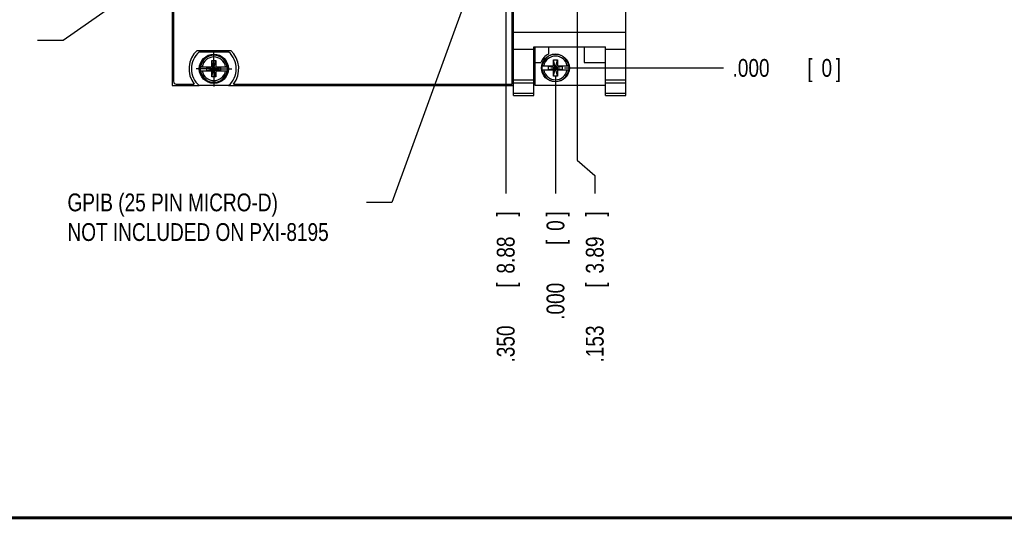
# Model space of a CAD drawing. Header units: inches. Extents: x 0.2 to 16.8, y 0.1 to 10.8.
# Tile 2 of 21: x 4.3 to 11.2, y 0.2 to 3.8. Entities that reach past the tile are written whole.
import ezdxf

# ---------------------------------------------------------------- set-up
doc = ezdxf.new("R2010")
doc.units = ezdxf.units.IN
doc.header["$LTSCALE"] = 0.935
doc.header["$MEASUREMENT"] = 0
doc.linetypes.add('CENTER', pattern=[0.6, 0.375, -0.075, 0.075, -0.075])
doc.layers.get('0').update_dxf_attribs({"linetype": 'CONTINUOUS'})
for name, color, linetype in [('DEFAULT_1', 7, 'CENTER'), ('DETAIL', 7, 'CONTINUOUS'), ('DIMENSIONS', 7, 'CONTINUOUS')]:
    doc.layers.add(name, color=color, linetype=linetype)
doc.styles.get("Standard").update_dxf_attribs({"font": 'txt', "width": 0.8})
doc.dimstyles.new('DIMSTYLE_1', dxfattribs={"dimtxt": 0.125, "dimasz": 0.18, "dimexe": 0.18, "dimexo": 0.0625, "dimgap": 0.09, "dimtad": 0, "dimtih": 1, "dimtoh": 1, "dimdec": 3, "dimzin": 4, "dimdsep": 46, "dimtxsty": 'STANDARD', "dimblk": '_FILLED', "dimblk1": '_FILLED', "dimblk2": '_FILLED', "dimcen": 0.09, "dimadec": 0, "dimazin": 0, "dimtp": 0.01, "dimtm": 0.01, "dimtfac": 1, "dimtdec": 3, "dimtofl": 0, "dimtmove": 0, "dimatfit": 3, "dimldrblk": '_FILLED', "dimfxl": 1, "dimtolj": 1, "dimtzin": 4, "dimarcsym": 0})

# ---------------------------------------------------------------- blocks, each defined once
blk = doc.blocks.new('*D0')
at = {"layer": 'DIMENSIONS', "color": 2, "linetype": 'CONTINUOUS'}
blk.add_line((8.3003, 7.6891), (9.2663, 7.6891), dxfattribs=at)
at = {"layer": 'DIMENSIONS', "color": 2, "linetype": 'CONTINUOUS', "width": 0.8}
for s, p in [('4.269', (9.3288, 7.6266)), ('[', (9.9538, 7.6266)), ('108.43', (10.0538, 7.6266)), (']', (10.6538, 7.6266))]:
    blk.add_text(s, height=0.125, dxfattribs=at).set_placement(p)
blk = doc.blocks.new('_FILLED')
at = {"color": 0, "linetype": 'BYBLOCK'}
blk.add_solid([(0, 0), (-1, 0.174), (-1, -0.174)], dxfattribs=at)
blk = doc.blocks.new('*D1')
at = {"layer": 'DIMENSIONS', "color": 2, "linetype": 'CONTINUOUS'}
blk.add_line((6.1408, 5.055), (6.1408, 9.0511), dxfattribs=at)
at = {"layer": 'DIMENSIONS', "color": 2, "linetype": 'CONTINUOUS', "width": 0.8}
for s, p in [(']', (6.2033, 10.3386)), ('49.38', (6.2033, 9.8386)), ('[', (6.2033, 9.7386)), ('1.944', (6.2033, 9.1136))]:
    blk.add_text(s, height=0.125, rotation=90, dxfattribs=at).set_placement(p)
blk = doc.blocks.new('*D2')
at = {"layer": 'DIMENSIONS', "color": 2, "linetype": 'CONTINUOUS'}
blk.add_line((8.1473, 3.4202), (9.2663, 3.4202), dxfattribs=at)
at = {"layer": 'DIMENSIONS', "color": 2, "linetype": 'CONTINUOUS', "width": 0.8}
for s, p in [('.000', (9.3288, 3.3577)), ('[', (9.8538, 3.3577)), ('0', (9.9538, 3.3577)), (']', (10.0538, 3.3577))]:
    blk.add_text(s, height=0.125, dxfattribs=at).set_placement(p)
blk = doc.blocks.new('*D3')
at = {"layer": 'DIMENSIONS', "color": 2, "linetype": 'CONTINUOUS'}
blk.add_line((8.0848, 3.3577), (8.0848, 2.5377), dxfattribs=at)
at = {"layer": 'DIMENSIONS', "color": 2, "linetype": 'CONTINUOUS', "width": 0.8}
for s, p in [(']', (8.1473, 2.3752)), ('0', (8.1473, 2.2752)), ('[', (8.1473, 2.1752)), ('.000', (8.1473, 1.6502))]:
    blk.add_text(s, height=0.125, rotation=90, dxfattribs=at).set_placement(p)
blk = doc.blocks.new('*D4')
at = {"layer": 'DIMENSIONS', "color": 2, "linetype": 'CONTINUOUS'}
blk.add_line((8.5258, 4.3651), (9.2663, 4.3651), dxfattribs=at)
at = {"layer": 'DIMENSIONS', "color": 2, "linetype": 'CONTINUOUS', "width": 0.8}
for s, p in [('.945', (9.3288, 4.3026)), ('[', (9.8538, 4.3026)), ('24', (9.9538, 4.3026)), (']', (10.1538, 4.3026))]:
    blk.add_text(s, height=0.125, dxfattribs=at).set_placement(p)
blk = doc.blocks.new('*D5')
at = {"layer": 'DIMENSIONS', "color": 2, "linetype": 'CONTINUOUS'}
blk.add_line((7.9462, 4.8461), (9.2663, 4.8461), dxfattribs=at)
at = {"layer": 'DIMENSIONS', "color": 2, "linetype": 'CONTINUOUS', "width": 0.8}
for s, p in [('[', (9.9538, 4.7836)), (']', (10.5538, 4.7836)), ('1.426', (9.3288, 4.7836)), ('36.22', (10.0538, 4.7836))]:
    blk.add_text(s, height=0.125, dxfattribs=at).set_placement(p)
blk = doc.blocks.new('*D6')
at = {"layer": 'DIMENSIONS', "color": 2, "linetype": 'CONTINUOUS'}
blk.add_line((8.4304, 5.3591), (9.2663, 5.3591), dxfattribs=at)
at = {"layer": 'DIMENSIONS', "color": 2, "linetype": 'CONTINUOUS', "width": 0.8}
for s, p in [('1.939', (9.3288, 5.2966)), ('[', (9.9538, 5.2966)), ('49.25', (10.0538, 5.2966)), (']', (10.5538, 5.2966))]:
    blk.add_text(s, height=0.125, dxfattribs=at).set_placement(p)
blk = doc.blocks.new('*D7')
at = {"layer": 'DIMENSIONS', "color": 2, "linetype": 'CONTINUOUS'}
blk.add_line((8.4316, 6.8471), (9.2663, 6.8471), dxfattribs=at)
at = {"layer": 'DIMENSIONS', "color": 2, "linetype": 'CONTINUOUS', "width": 0.8}
for s, p in [('[', (9.9538, 6.7846)), (']', (10.5538, 6.7846)), ('3.427', (9.3288, 6.7846)), ('87.04', (10.0538, 6.7846))]:
    blk.add_text(s, height=0.125, dxfattribs=at).set_placement(p)
blk = doc.blocks.new('*D8')
at = {"layer": 'DIMENSIONS', "color": 2, "linetype": 'CONTINUOUS'}
blk.add_line((7.9036, 5.7859), (9.2663, 5.7859), dxfattribs=at)
at = {"layer": 'DIMENSIONS', "color": 2, "linetype": 'CONTINUOUS', "width": 0.8}
for s, p in [('2.366', (9.3288, 5.7234)), ('[', (9.9538, 5.7234)), ('60.09', (10.0538, 5.7234)), (']', (10.5538, 5.7234))]:
    blk.add_text(s, height=0.125, dxfattribs=at).set_placement(p)
blk = doc.blocks.new('*D9')
at = {"layer": 'DIMENSIONS', "color": 2, "linetype": 'CONTINUOUS'}
blk.add_line((7.7915, 6.4606), (9.2663, 6.4606), dxfattribs=at)
at = {"layer": 'DIMENSIONS', "color": 2, "linetype": 'CONTINUOUS', "width": 0.8}
for s, p in [('3.040', (9.3288, 6.3981)), ('[', (9.9538, 6.3981)), ('77.23', (10.0538, 6.3981)), (']', (10.5538, 6.3981))]:
    blk.add_text(s, height=0.125, dxfattribs=at).set_placement(p)
blk = doc.blocks.new('*D10')
at = {"layer": 'DIMENSIONS', "color": 2, "linetype": 'CONTINUOUS'}
blk.add_line((7.8665, 7.1359), (9.2663, 7.1359), dxfattribs=at)
at = {"layer": 'DIMENSIONS', "color": 2, "linetype": 'CONTINUOUS', "width": 0.8}
for s, p in [('3.716', (9.3288, 7.0734)), ('[', (9.9538, 7.0734)), ('94.38', (10.0538, 7.0734)), (']', (10.5538, 7.0734))]:
    blk.add_text(s, height=0.125, dxfattribs=at).set_placement(p)
blk = doc.blocks.new('*D11')
at = {"layer": 'DIMENSIONS', "color": 2, "linetype": 'CONTINUOUS'}
blk.add_line((5.8963, 4.8411), (4.7033, 4.8411), dxfattribs=at)
at = {"layer": 'DIMENSIONS', "color": 2, "linetype": 'CONTINUOUS', "width": 0.8}
for s, p in [('[', (3.9408, 4.7786)), (']', (4.5408, 4.7786)), ('1.421', (3.3158, 4.7786)), ('36.09', (4.0408, 4.7786))]:
    blk.add_text(s, height=0.125, dxfattribs=at).set_placement(p)
blk = doc.blocks.new('*D12')
at = {"layer": 'DIMENSIONS', "color": 2, "linetype": 'CONTINUOUS'}
blk.add_line((5.4976, 6.5869), (4.7033, 6.5869), dxfattribs=at)
at = {"layer": 'DIMENSIONS', "color": 2, "linetype": 'CONTINUOUS', "width": 0.8}
for s, p in [('3.167', (3.3158, 6.5244)), ('[', (3.9408, 6.5244)), ('80.43', (4.0408, 6.5244)), (']', (4.5408, 6.5244))]:
    blk.add_text(s, height=0.125, dxfattribs=at).set_placement(p)
blk = doc.blocks.new('*D13')
at = {"layer": 'DIMENSIONS', "color": 2, "linetype": 'CONTINUOUS'}
for p, q in [((8.2378, 4.0531), (8.2378, 2.7715)), ((8.2378, 2.7715), (8.3608, 2.6648)), ((8.3608, 2.6648), (8.3608, 2.5377))]:
    blk.add_line(p, q, dxfattribs=at)
at = {"layer": 'DIMENSIONS', "color": 2, "linetype": 'CONTINUOUS', "width": 0.8}
for s, p in [(']', (8.4233, 2.3752)), ('3.89', (8.4233, 1.9752)), ('[', (8.4233, 1.8752)), ('.153', (8.4233, 1.3502))]:
    blk.add_text(s, height=0.125, rotation=90, dxfattribs=at).set_placement(p)
blk = doc.blocks.new('*D14')
at = {"layer": 'DIMENSIONS', "color": 2, "linetype": 'CONTINUOUS'}
blk.add_line((7.7353, 4.6813), (7.7353, 2.5377), dxfattribs=at)
at = {"layer": 'DIMENSIONS', "color": 2, "linetype": 'CONTINUOUS', "width": 0.8}
for s, p in [(']', (7.7978, 2.3752)), ('8.88', (7.7978, 1.9752)), ('[', (7.7978, 1.8752)), ('.350', (7.7978, 1.3502))]:
    blk.add_text(s, height=0.125, rotation=90, dxfattribs=at).set_placement(p)

msp = doc.modelspace()

# ---------------------------------------------------------------- linework, layer by layer
at = {"color": 7, "linetype": 'CONTINUOUS'}
for p, q in [((5.3908, 8.3631), (5.3908, 3.2961)), ((5.4008, 8.3331), (5.4008, 3.3261)), ((8.5788, 3.2252), (8.5788, 8.3631)), ((7.7798, 3.3061), (7.7798, 4.2371)), ((7.7908, 3.2252), (7.7908, 4.2272)), ((7.7908, 3.6719), (8.5788, 3.6719)), ((5.5663, 3.5429), (5.8033, 3.5429)), ((5.5811, 3.5326), (5.7886, 3.5326)), ((7.7908, 3.5522), (7.9328, 3.5522)), ((7.9328, 3.5675), (8.4368, 3.5675)), ((7.9328, 3.2252), (7.9328, 3.5675)), ((7.9388, 3.5675), (7.9388, 3.2982)), ((8.0358, 3.5675), (8.0358, 3.5175)), ((8.2858, 3.5675), (8.2858, 3.4582)), ((8.4368, 3.2252), (8.4368, 3.5675)), ((8.4368, 3.5522), (8.5788, 3.5522)), ((5.6711, 3.4712), (5.6986, 3.4712)), ((5.6986, 3.357), (5.6711, 3.4712)), ((5.6711, 3.4279), (5.6711, 3.4712)), ((5.6711, 3.357), (5.6986, 3.4712)), ((5.6986, 3.4712), (5.6986, 3.4279)), ((8.0711, 3.4773), (8.0986, 3.4773)), ((8.0986, 3.3631), (8.0711, 3.4773)), ((8.0711, 3.434), (8.0711, 3.4773)), ((8.0711, 3.3631), (8.0986, 3.4773)), ((8.0986, 3.4773), (8.0986, 3.434)), ((5.5902, 3.4279), (5.6731, 3.4279)), ((5.5902, 3.4003), (5.6731, 3.4003)), ((5.6363, 3.4258), (5.7334, 3.4024)), ((5.6731, 3.4258), (5.6363, 3.4258)), ((5.6363, 3.4024), (5.7334, 3.4258)), ((5.6363, 3.4024), (5.6363, 3.4258)), ((5.6363, 3.4024), (5.6731, 3.4024)), ((5.6711, 3.357), (5.6711, 3.4003)), ((5.6731, 3.4279), (5.6731, 3.4258)), ((5.6731, 3.4258), (5.6965, 3.4024)), ((5.6731, 3.4024), (5.6965, 3.4258)), ((5.6731, 3.4003), (5.6731, 3.4024)), ((5.6965, 3.4279), (5.7795, 3.4279)), ((5.6965, 3.4279), (5.6965, 3.4258)), ((5.7334, 3.4258), (5.6965, 3.4258)), ((5.6965, 3.4024), (5.7334, 3.4024)), ((5.6965, 3.4003), (5.6965, 3.4024)), ((5.6965, 3.4003), (5.7795, 3.4003)), ((5.6986, 3.4003), (5.6986, 3.357)), ((5.7334, 3.4024), (5.7334, 3.4258)), ((7.9388, 3.4582), (7.9827, 3.4582)), ((7.9902, 3.434), (8.0731, 3.434)), ((7.9902, 3.4064), (8.0731, 3.4064)), ((8.0363, 3.4085), (8.1334, 3.4319)), ((8.0731, 3.4319), (8.0363, 3.4319)), ((8.0363, 3.4319), (8.1334, 3.4085)), ((8.0363, 3.4085), (8.0363, 3.4319)), ((8.0363, 3.4085), (8.0731, 3.4085)), ((8.0711, 3.3631), (8.0711, 3.4064)), ((8.0731, 3.434), (8.0731, 3.4319)), ((8.0731, 3.4319), (8.0965, 3.4085)), ((8.0731, 3.4085), (8.0965, 3.4319)), ((8.0731, 3.4064), (8.0731, 3.4085)), ((8.0965, 3.434), (8.1795, 3.434)), ((8.0965, 3.434), (8.0965, 3.4319)), ((8.1334, 3.4319), (8.0965, 3.4319)), ((8.0965, 3.4085), (8.1334, 3.4085)), ((8.0965, 3.4064), (8.0965, 3.4085)), ((8.0965, 3.4064), (8.1795, 3.4064)), ((8.0986, 3.4064), (8.0986, 3.3631)), ((8.1334, 3.4085), (8.1334, 3.4319)), ((8.2858, 3.4582), (8.4368, 3.4582)), ((5.6986, 3.357), (5.6711, 3.357)), ((7.7908, 3.3352), (7.9328, 3.3352)), ((8.0986, 3.3631), (8.0711, 3.3631)), ((8.4368, 3.3352), (8.5788, 3.3352)), ((5.3908, 3.2961), (5.5811, 3.2961)), ((5.4208, 3.3061), (5.5471, 3.3061)), ((5.7886, 3.2956), (5.5811, 3.2956)), ((5.7886, 3.2961), (7.7908, 3.2961)), ((5.8225, 3.3061), (7.7798, 3.3061)), ((7.7908, 3.3159), (7.9328, 3.3159)), ((7.9388, 3.2982), (8.4368, 3.2982)), ((8.4368, 3.3159), (8.5788, 3.3159)), ((7.7908, 3.2431), (7.9328, 3.2431)), ((7.7908, 3.2252), (7.9328, 3.2252)), ((8.4368, 3.2431), (8.5788, 3.2431)), ((8.4368, 3.2252), (8.5788, 3.2252))]:
    msp.add_line(p, q, dxfattribs=at)
at = {"color": 7, "linetype": 'CONTINUOUS', "const_width": 0.02}
msp.add_lwpolyline([(0.25, 0.2586), (16.75, 0.2586)], dxfattribs=at)
at = {"color": 7, "linetype": 'CONTINUOUS'}
for centre, radius in [((5.6848, 3.4141), 0.1025), ((5.6848, 3.4141), 0.098), ((8.0848, 3.4202), 0.098)]:
    msp.add_circle(centre, radius, dxfattribs=at)
for centre, radius, start, end in [((5.6848, 3.4141), 0.175, 132.62078, 218.10779), ((5.6848, 3.4141), 0.1575, 131.20295, 228.79705), ((5.6848, 3.4141), 0.1575, 311.20295, 48.79705), ((5.6848, 3.4141), 0.175, 321.89221, 47.37922), ((5.6848, 3.4141), 0.0947, 8.36374, 171.63626), ((5.6848, 3.4141), 0.0832, 9.53359, 170.46641), ((8.0848, 3.4202), 0.109, 116.71426, 159.59683), ((8.0848, 3.4202), 0.0947, 8.36374, 171.63626), ((8.0848, 3.4202), 0.0832, 9.53359, 170.46641), ((5.6848, 3.4141), 0.0956, 171.71661, 188.28339), ((5.6848, 3.4141), 0.0947, 188.36374, 351.63626), ((5.6848, 3.4141), 0.0832, 189.53359, 350.46641), ((5.6848, 3.4141), 0.0956, 351.71661, 8.28339), ((8.0848, 3.4202), 0.0956, 171.71661, 188.28339), ((8.0848, 3.4202), 0.0947, 188.36374, 351.63626), ((8.0848, 3.4202), 0.0832, 189.53359, 350.46641), ((8.0848, 3.4202), 0.0956, 351.71661, 8.28339), ((5.4208, 3.3261), 0.02, 180, 270)]:
    msp.add_arc(centre, radius, start, end, dxfattribs=at)
at = {"layer": 'DEFAULT_1', "color": 7, "linetype": 'CENTER'}
for q in [(5.6848, 3.5392), (5.5597, 3.4141), (5.8099, 3.4141), (5.6848, 3.289)]:
    msp.add_line((5.6848, 3.4141), q, dxfattribs=at)
at = {"layer": 'DETAIL', "color": 2, "linetype": 'CONTINUOUS'}
for p, q in [((5.9295, 4.526), (4.6257, 3.6126)), ((7.6498, 4.4425), (6.9362, 2.4752)), ((4.6257, 3.6126), (4.4457, 3.6126)), ((6.9362, 2.4752), (6.7562, 2.4752))]:
    msp.add_line(p, q, dxfattribs=at)

# ---------------------------------------------------------------- texts
at = {"layer": 'DETAIL', "color": 2, "linetype": 'CONTINUOUS', "insert": (4.6562, 2.5377), "char_height": 0.125, "width": 2.4, "attachment_point": 1}
msp.add_mtext('GPIB (25 PIN MICRO-D)\\PNOT INCLUDED ON PXI-8195', dxfattribs=at)

# ---------------------------------------------------------------- dimensions: what is measured, and where the dimension line sits
at = {"layer": 'DIMENSIONS', "color": 2, "linetype": 'CONTINUOUS'}
for feature_location, offset, dtype, origin, picture, middle in [((6.1408, 5.055), (0, 3.9961), 1, (8.0848, 3.4202), '*D1', (6.1408, 9.7761)), ((8.3003, 7.6891), (0.966, 0), 0, (8.0848, 3.4202), '*D0', (10.0413, 7.6891)), ((7.8665, 7.1359), (1.3999, 0), 0, (7.7188, 3.4202), '*D10', (9.9913, 7.1359)), ((8.4316, 6.8471), (0.8348, 0), 0, (8.2378, 3.4202), '*D7', (9.9913, 6.8471)), ((5.4976, 6.5869), (-0.7942, 0), 0, (5.6918, 3.4202), '*D12', (3.9783, 6.5869)), ((7.7915, 6.4606), (1.4749, 0), 0, (7.6118, 3.4202), '*D9', (9.9913, 6.4606)), ((7.9036, 5.7859), (1.3628, 0), 0, (7.7188, 3.4202), '*D8', (9.9913, 5.7859)), ((8.4304, 5.3591), (0.8359, 0), 0, (8.2378, 3.4202), '*D6', (9.9913, 5.3591)), ((5.8963, 4.8411), (-1.193, 0), 0, (6.1408, 3.4202), '*D11', (3.9783, 4.8411)), ((7.9462, 4.8461), (1.3202, 0), 0, (7.7353, 3.4202), '*D5', (9.9913, 4.8461)), ((7.7353372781, 4.6813217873), (0, -2.1436480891), 1, (8.0848372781, 4.8460836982), '*D14', (7.7353372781, 1.9126736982)), ((8.5258, 4.3651), (0.7405, 0), 0, (8.2378, 3.4202), '*D4', (9.7913, 4.3651)), ((8.2378, 4.0531), (0.1229, -1.5154), 0, (8.0848, 4.3651), '*D13', (8.3608, 1.9127)), ((8.1473372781, 3.4201736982), (1.119, 0), 0, (8.0848372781, 3.4201736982), '*D2', (9.7413372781, 3.4201736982)), ((8.0848372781, 3.3576736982), (0, -0.82), 1, (8.0848372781, 3.4201736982), '*D3', (8.0848372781, 2.0626736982))]:
    dim = msp.add_ordinate_dim(feature_location=feature_location, offset=offset, dtype=dtype, origin=origin, dimstyle='DIMSTYLE_1', dxfattribs=at)
    dim.commit()
    dim.dimension.update_dxf_attribs({"geometry": picture, "text_midpoint": middle})

doc.saveas('drawing.dxf')
